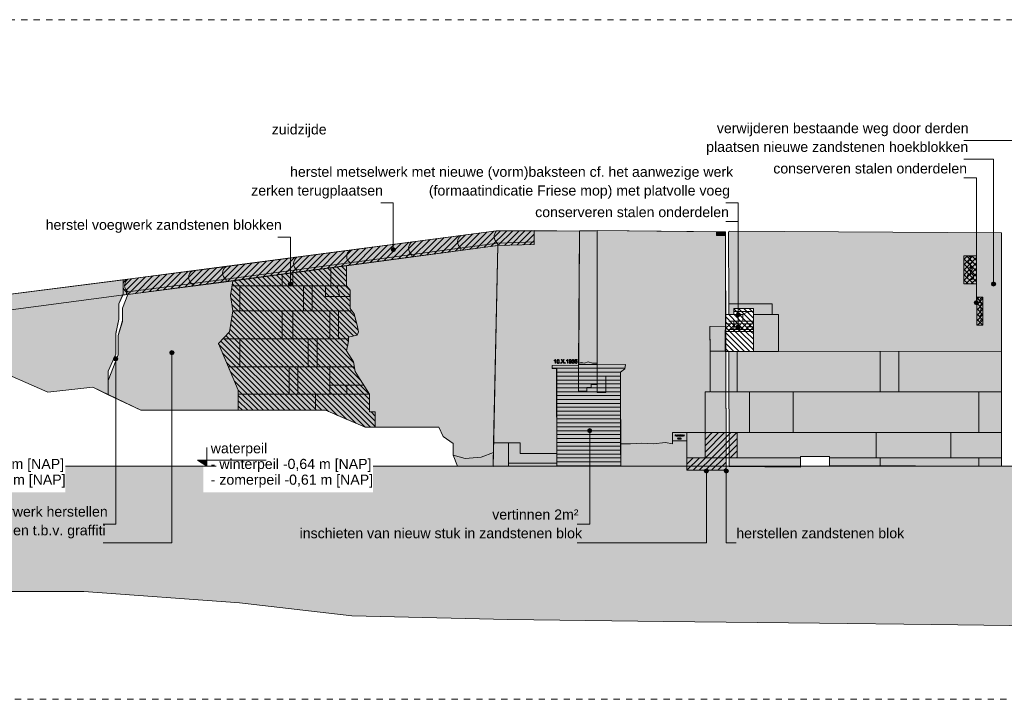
# Model space of a CAD drawing. Extents: x -251883 to 250656, y 0 to 909157.
# Tile 29 of 70: x -20324 to -4534, y 506129 to 517029. Entities that reach past the tile are written whole.
import ezdxf

# ---------------------------------------------------------------- set-up
doc = ezdxf.new("R2010")
doc.units = 0
doc.header["$MEASUREMENT"] = 0
doc.linetypes.add('DASHED', pattern=[200, 100, -100])
for name, color, linetype in [('A-0019-AFDEKVLAK', 1, 'Continuous'), ('A-0020-KADER', 7, 'Continuous'), ('A-0070-SYMBOOL', 8, 'Continuous'), ('A-1100-TXT+MT-SO', 7, 'Continuous')]:
    doc.layers.add(name, color=color, linetype=linetype)
pattern_1 = [(180, (0, 0), (-8e-15, -62.5), [])]
pattern_2 = [(135, (0, 0), (-42.426407, -42.426407), [])]
pattern_3 = [(45, (0, 0), (-49.497475, 49.497475), [])]
pattern_4 = [(45, (0, 0), (-42.426407, 42.426407), []), (135, (0, 0), (-42.426407, -42.426407), [])]

# ---------------------------------------------------------------- blocks, each defined once
blk = doc.blocks.new('M-MAATREGELEN_464')
at = {"linetype": 'Continuous', "lineweight": 5}
for color, points in [(8, [(71952, -3630), (70494, -3816), (70494, -3776, -0.543244), (70494, -3574), (71916, -3393), (76406, -2796), (77008, -2794), (77008, -3014), (76425, -3035)]), (254, [(77371, -6367), (76785, -6367), (76785, -6196), (76358, -6196), (76425, -3035), (77008, -3014), (77008, -2794), (77734, -2803), (77722, -4954), (77295, -4958), (77295, -5007), (77365, -5006)]), (254, [(78019, -4921), (77945, -4921), (77875, -4901), (77815, -4921), (77765, -4911), (77725, -4921), (77734, -2803), (77740, -2795), (78002, -2796), (78020, -2793)]), (254, [(79749, -6033), (79225, -6033), (79225, -6211), (79115, -6191), (78915, -6211), (78735, -6201), (78555, -6211), (78394, -6211), (78391, -5062), (78465, -5012), (78475, -4941), (78021, -4944), (78020, -2793), (79930, -2814), (79930, -2874), (80076, -2874), (80079, -4329), (79828, -4330), (79829, -4780), (79829, -5382), (79749, -5382)]), (8, [(80076, -2874), (79930, -2874), (79930, -2814), (80076, -2816)]), (254, [(84505, -4730), (80925, -4731), (80925, -4141), (80825, -4141), (80825, -3966), (80129, -3966), (80126, -2816), (80145, -2805), (84504, -2828)]), (254, [(75900, -6450), (75709, -6398), (75709, -6206), (75549, -6096), (75480, -5946), (74459, -5946), (74459, -5848), (74459, -5701), (74366, -5701), (74366, -5418), (74220, -5181), (74140, -5051), (74110, -4901), (74000, -4721), (74030, -4566), (74030, -4501), (74170, -4471), (74189, -4416), (74180, -4366), (74170, -4311), (74145, -4220), (74137, -4191), (74120, -4131), (74060, -4041), (74060, -3751), (74001, -3678), (74001, -3358), (76425, -3035), (76355, -6350), (76160, -6430)]), (8, [(72264, -5451), (72264, -5351), (71944, -4606), (72124, -4416), (72178, -4078), (72140, -3836), (72178, -3601), (74001, -3358), (74001, -3678), (74060, -3751), (74060, -3896), (74060, -3969), (74060, -4041), (74120, -4131), (74137, -4191), (74145, -4220), (74170, -4311), (74189, -4416), (74170, -4471), (74030, -4501), (74030, -4566), (74000, -4721), (74110, -4901), (74140, -5051), (74220, -5181), (74366, -5418), (74366, -5701), (74459, -5701), (74459, -5848), (74459, -5946), (74300, -5946), (73934, -5791), (73660, -5676), (72640, -5676), (72124, -5676), (72264, -5676)]), (254, [(70471, -3819), (66674, -4319), (66423, -4093), (70471, -3577, 0.543124), (70471, -3779)]), (254, [(66423, -4093), (70419, -3584), (70419, -3807), (70349, -3966), (70349, -4216), (70299, -4446), (70299, -4776), (70179, -5046), (70179, -5426), (69929, -5306), (69209, -5386), (68279, -4978), (67439, -4816), (67148, -4528), (66859, -4486)]), (254, [(70699, -5676), (70179, -5426), (70179, -5196), (70339, -4786), (70339, -4476), (70409, -4236), (70409, -4036), (70494, -3816), (72178, -3601), (72140, -3836), (72178, -4078), (72124, -4416), (71944, -4606), (72264, -5351), (72264, -5451), (72264, -5676)]), (8, [(84505, -6572), (81746, -6562), (81747, -6418), (81278, -6418), (81280, -6589), (80136, -6577), (80131, -4731), (80525, -4731), (80525, -4041), (80209, -4041), (80209, -4141), (80129, -4141), (80129, -3966), (80825, -3966), (80825, -4141), (80925, -4141), (80925, -4731), (84505, -4730)]), (7, [(80081, -4731), (79829, -4730), (79828, -4330), (80079, -4329)]), (8, [(80086, -6577), (78396, -6572), (78394, -6211), (78555, -6211), (78735, -6201), (78915, -6211), (79115, -6191), (79225, -6211), (79225, -6033), (79749, -6033), (79749, -5382), (79829, -5382), (79829, -4730), (80081, -4730)]), (121, [(77372, -6572), (77372, -5006), (77295, -5007), (77295, -4958), (77722, -4954), (77725, -4921), (77760, -4913), (77815, -4921), (77875, -4901), (77945, -4921), (78019, -4921), (78021, -4944), (78475, -4941), (78465, -5012), (78391, -5062), (78396, -6572)]), (8, [(76358, -6196), (76785, -6196), (76785, -6367), (77371, -6367), (77372, -6572), (76353, -6572)]), (8, [(76355, -6350), (76350, -6575), (75778, -6572), (75709, -6398), (75900, -6450), (76160, -6430)]), (111, [(60582, -6572), (117582, -6572), (117582, -8965), (117390, -8962), (113090, -8972), (111288, -8972), (110590, -8972), (108789, -8972), (106289, -8982), (103789, -8982), (101988, -8992), (99488, -8992), (96988, -9072), (95187, -9102), (92687, -9172), (90188, -9202), (88386, -9192), (85887, -9142), (83387, -9112), (81586, -9092), (79086, -9062), (76586, -9032), (74086, -8972), (72285, -8762), (69785, -8582), (67835, -8582), (65565, -8840), (63485, -8582), (60715, -8840), (60582, -8821)])]:
    blk.add_hatch(color=color, dxfattribs=at).paths.add_polyline_path(points, flags=0)
h = blk.add_hatch(dxfattribs=at)
h.set_pattern_fill('@AV093', color=154, style=0, pattern_type=0)
h.set_pattern_definition(pattern_3)
h.paths.add_polyline_path([(70494, -3816), (70494, -3776, -0.543124), (70494, -3574), (76406, -2796), (77008, -2794), (77008, -3014), (76425, -3035)], flags=0)
h = blk.add_hatch(dxfattribs=at)
h.set_pattern_fill('@AV065', color=51, style=0, pattern_type=0)
h.set_pattern_definition(pattern_4)
h.paths.add_polyline_path([(83900, -3200), (84100, -3200), (84100, -3650), (83900, -3650)], flags=0)
h = blk.add_hatch(dxfattribs=at)
h.set_pattern_fill('@AV058', color=30, style=0, pattern_type=0)
h.set_pattern_definition(pattern_2)
h.paths.add_polyline_path([(72264, -5676), (72264, -5351), (71944, -4606), (72124, -4416), (72178, -4078), (72140, -3836), (72178, -3601), (74001, -3358), (74001, -3678), (74059, -3750), (74060, -4041), (74120, -4131), (74180, -4366), (74189, -4416), (74170, -4471), (74030, -4501), (74030, -4600), (74000, -4721), (74110, -4901), (74140, -5051), (74366, -5418), (74366, -5701), (74459, -5701), (74459, -5946), (74300, -5946), (73660, -5676)], flags=0)
h = blk.add_hatch(dxfattribs=at)
h.set_pattern_fill('@AV065', color=51, style=0, pattern_type=0)
h.set_pattern_definition(pattern_4)
h.paths.add_polyline_path([(84105, -3860), (84205, -3860), (84205, -4310), (84105, -4310)], flags=0)
h = blk.add_hatch(dxfattribs=at)
h.set_pattern_fill('@AVMWV', color=8, style=0, pattern_type=0)
h.set_pattern_definition([(270, (0, 0), (65, -1e-14), [])])
h.paths.add_polyline_path([(80079, -4248), (80079, -4141), (80355, -4141), (80345, -4248)], flags=0)
h = blk.add_hatch(dxfattribs=at)
h.set_pattern_fill('@AVMWH2', color=251, style=0, pattern_type=0)
h.set_pattern_definition(pattern_1)
h.paths.add_polyline_path([(80525, -4731), (80131, -4731), (80129, -4378), (80525, -4378)], flags=0)
h = blk.add_hatch(dxfattribs=at)
h.set_pattern_fill('@AVMWH2', color=251, style=0, pattern_type=0)
h.set_pattern_definition(pattern_1)
h.paths.add_polyline_path([(78396, -6572), (77372, -6572), (77365, -5006), (77295, -5007), (77295, -4958), (77722, -4954), (77725, -4921), (77765, -4911), (77815, -4921), (77875, -4901), (77945, -4921), (78019, -4921), (78021, -4944), (78475, -4941), (78465, -5012), (78391, -5062)], flags=0)
h = blk.add_hatch(dxfattribs=at)
h.set_pattern_fill('@AV093', color=154, style=0, pattern_type=0)
h.set_pattern_definition(pattern_3)
h.paths.add_polyline_path([(79749, -6438), (79749, -6033), (80264, -6033), (80264, -6438)], flags=0)
h = blk.add_hatch(dxfattribs=at)
h.set_pattern_fill('@AV093', color=154, style=0, pattern_type=0)
h.set_pattern_definition(pattern_3)
h.paths.add_polyline_path([(79455, -6638), (79455, -6438), (80085, -6438), (80085, -6638)], flags=0)
at = {"color": 7, "linetype": 'DASHED', "lineweight": 0}
blk.add_lwpolyline([(60582, -10311), (60582, 589), (117582, 589), (117582, -10311)], close=True, dxfattribs=at)
at = {"color": 8, "linetype": 'Continuous', "lineweight": 5}
for points in [[(71952, -3630), (70494, -3816), (70494, -3776, -0.543244), (70494, -3574), (71916, -3393), (76406, -2796), (77008, -2794), (77008, -3014), (76425, -3035)], [(70471, -3819), (66674, -4319), (66423, -4093), (70471, -3577, 0.543124), (70471, -3779)]]:
    blk.add_lwpolyline(points, format="xyb", close=True, dxfattribs=at)
at = {"color": 154, "linetype": 'Continuous', "lineweight": 5}
blk.add_lwpolyline([(70494, -3816), (70494, -3776, -0.543124), (70494, -3574), (76406, -2796), (77008, -2794), (77008, -3014), (76425, -3035)], format="xyb", close=True, dxfattribs=at)
at = {"color": 254, "linetype": 'Continuous', "lineweight": 5}
for points in [[(77371, -6367), (76785, -6367), (76785, -6196), (76358, -6196), (76425, -3035), (77008, -3014), (77008, -2794), (77734, -2803), (77722, -4954), (77295, -4958), (77295, -5007), (77365, -5006)], [(78019, -4921), (77945, -4921), (77875, -4901), (77815, -4921), (77765, -4911), (77725, -4921), (77734, -2803), (77740, -2795), (78002, -2796), (78020, -2793)], [(79749, -6033), (79225, -6033), (79225, -6211), (79115, -6191), (78915, -6211), (78735, -6201), (78555, -6211), (78394, -6211), (78391, -5062), (78465, -5012), (78475, -4941), (78021, -4944), (78020, -2793), (79930, -2814), (79930, -2874), (80076, -2874), (80079, -4329), (79828, -4330), (79829, -4780), (79829, -4780), (79829, -5382), (79749, -5382)], [(84505, -4730), (80925, -4731), (80925, -4141), (80825, -4141), (80825, -3966), (80129, -3966), (80126, -2816), (80145, -2805), (84504, -2828)], [(76160, -6430), (76355, -6350), (76425, -3035), (74001, -3358), (74001, -3678), (74060, -3751), (74060, -4041), (74120, -4131), (74137, -4191), (74145, -4220), (74170, -4311), (74180, -4366), (74189, -4416), (74170, -4471), (74030, -4501), (74030, -4566), (74000, -4721), (74110, -4901), (74140, -5051), (74220, -5181), (74366, -5418), (74366, -5701), (74459, -5701), (74459, -5848), (74459, -5946), (75480, -5946), (75549, -6096), (75709, -6206), (75709, -6398), (75900, -6450)], [(66423, -4093), (70419, -3584), (70419, -3807), (70349, -3966), (70349, -4216), (70299, -4446), (70299, -4776), (70179, -5046), (70179, -5426), (69929, -5306), (69209, -5386), (68279, -4978), (67439, -4816), (67148, -4528), (66859, -4486)], [(72264, -5676), (72264, -5451), (72264, -5351), (71944, -4606), (72124, -4416), (72178, -4078), (72140, -3836), (72178, -3601), (70494, -3816), (70409, -4036), (70409, -4236), (70339, -4476), (70339, -4786), (70179, -5196), (70179, -5426), (70699, -5676)]]:
    blk.add_lwpolyline(points, close=True, dxfattribs=at)
at = {"color": 8, "linetype": 'Continuous', "lineweight": 5}
for points in [[(76406, -2796, 0.449494), (76422, -2996), (76425, -3035)], [(75048, -2976, 0.543244), (75048, -3178), (75048, -3219)], [(75833, -2872, 0.543244), (75833, -3074), (75833, -3114)], [(74057, -3108, 0.543244), (74057, -3310), (74057, -3351)], [(73204, -3222, 0.543244), (73204, -3424), (73204, -3464)], [(71522, -3443, 0.543244), (71522, -3645), (71522, -3685)], [(72068, -3373, 0.543244), (72068, -3575), (72068, -3615)], [(70494, -3574, 0.543244), (70494, -3776), (70494, -3816)]]:
    blk.add_lwpolyline(points, format="xyb", dxfattribs=at)
for points in [[(78020, -2793), (80076, -2816)], [(79930, -2814), (79930, -2874), (80076, -2874)], [(84504, -2828), (80145, -2805), (80126, -2816)], [(76425, -3035), (76350, -6575)], [(73140, -3472), (73140, -3678)], [(73750, -3391), (73750, -3678)], [(74001, -3358), (74001, -3678), (74060, -3751), (74060, -4041), (74120, -4131), (74170, -4311), (74189, -4416), (74170, -4471), (74030, -4501), (74030, -4566), (74000, -4721), (74110, -4901), (74140, -5051), (74220, -5181), (74366, -5418), (74366, -5701), (74459, -5701), (74459, -5848), (74459, -5946), (74459, -5946)], [(70179, -5368), (70179, -5046), (70299, -4776), (70299, -4446), (70349, -4216), (70349, -3966), (70419, -3807), (70419, -3584)], [(72178, -3601), (72140, -3836), (72178, -4078), (72124, -4416), (71944, -4606), (72150, -5086), (72264, -5351), (72264, -5651)], [(72970, -3678), (72970, -3495)], [(74001, -3678), (72166, -3678)], [(72290, -3678), (72290, -4078)], [(73310, -3678), (73310, -4078)], [(73450, -3678), (73450, -4078)], [(73660, -3678), (73660, -3851), (74060, -3851)], [(73850, -3678), (73890, -3851)], [(70494, -3816), (70409, -4036), (70409, -4236), (70339, -4476), (70339, -4786), (70179, -5196), (70179, -5426)], [(74085, -4078), (72178, -4078)], [(72970, -4078), (72970, -4528)], [(73140, -4078), (73140, -4528)], [(73730, -4078), (73730, -4528)], [(73870, -4078), (73870, -4528)], [(74030, -4528), (72018, -4528)], [(72290, -4528), (72290, -4978)], [(73387, -4528), (73387, -4978)], [(73527, -4528), (73527, -4978)], [(79829, -4730), (79829, -5382), (79749, -5382), (79749, -6033), (79225, -6033), (79225, -6167), (79455, -6167), (79455, -6572)], [(82557, -4730), (82557, -5381)], [(82857, -4730), (82857, -5381)], [(74125, -4978), (72104, -4978)], [(73080, -4978), (73080, -5418)], [(73220, -4978), (73220, -5418)], [(73730, -4978), (73730, -5418)], [(77722, -4954), (77722, -5371), (77855, -5371), (77855, -5311), (77925, -5311), (77925, -5261), (78021, -5262), (78021, -4944)], [(78019, -4921), (77945, -4921), (77875, -4901), (77815, -4921), (77765, -4911), (77725, -4921)], [(78021, -5130), (78160, -5130), (78160, -5390), (78021, -5390), (78021, -5262)], [(73730, -5271), (74276, -5271)], [(74003, -5271), (74003, -5418)], [(74366, -5418), (72264, -5418)], [(73500, -5418), (73500, -5676)], [(84505, -5381), (79844, -5382)], [(80461, -5382), (80461, -6033)], [(81160, -5382), (81160, -6033)], [(84137, -5381), (84137, -6032)], [(79749, -6033), (79749, -6438), (79629, -6438), (79455, -6438), (79455, -6572)], [(79455, -6167), (79455, -6033)], [(80084, -6033), (79749, -6033)], [(84505, -6032), (80134, -6033)], [(80264, -6438), (80264, -6033)], [(82494, -6032), (82494, -6437)], [(83690, -6032), (83690, -6437)], [(77371, -6367), (76785, -6367), (76785, -6196), (76358, -6196)], [(77371, -6526), (76598, -6526), (76598, -6196)], [(79225, -6167), (79225, -6211), (79115, -6191), (78915, -6211), (78735, -6201), (78555, -6211), (78394, -6211)], [(76355, -6350), (76160, -6430), (75900, -6450), (75709, -6398)], [(80085, -6438), (79749, -6438)], [(81278, -6438), (80135, -6438)], [(84505, -6437), (81747, -6437)], [(82557, -6437), (82557, -6572)], [(84137, -6437), (84137, -6572)], [(76598, -6526), (76598, -6572)]]:
    blk.add_lwpolyline(points, dxfattribs=at)
for points in [[(80076, -2816), (79930, -2814), (79930, -2874), (80076, -2874)], [(72264, -5676), (72124, -5676), (72640, -5676), (73660, -5676), (73934, -5791), (74300, -5946), (74459, -5946), (74459, -5848), (74459, -5848), (74459, -5701), (74366, -5701), (74366, -5418), (74220, -5181), (74140, -5051), (74110, -4901), (74000, -4721), (74030, -4566), (74030, -4501), (74170, -4471), (74189, -4416), (74170, -4311), (74145, -4220), (74137, -4191), (74120, -4131), (74060, -4041), (74060, -3969), (74060, -3896), (74060, -3751), (74001, -3678), (74001, -3358), (72178, -3601), (72140, -3836), (72178, -4078), (72124, -4416), (71944, -4606), (72264, -5351), (72264, -5451)], [(70410, -3827), (70494, -3816), (70409, -4036), (70409, -4250), (70339, -4476), (70339, -4786), (70179, -5196), (70179, -5046), (70299, -4776), (70299, -4450), (70349, -4216), (70349, -3966)], [(84505, -6572), (81746, -6562), (81747, -6418), (81278, -6418), (81280, -6589), (80136, -6577), (80131, -4731), (80525, -4731), (80525, -4041), (80209, -4041), (80209, -4141), (80129, -4141), (80129, -3966), (80825, -3966), (80825, -4141), (80925, -4141), (80925, -4731), (84505, -4730)], [(80081, -4731), (79829, -4730), (79828, -4330), (80079, -4329)], [(80086, -6577), (78396, -6572), (78394, -6211), (78555, -6211), (78735, -6201), (78915, -6211), (79115, -6191), (79225, -6211), (79225, -6033), (79749, -6033), (79749, -5382), (79829, -5382), (79829, -4730), (80081, -4730)], [(77353, -4922), (77345, -4922), (77345, -4875), (77342, -4878), (77339, -4880), (77335, -4882), (77331, -4884), (77331, -4877), (77337, -4874), (77342, -4870), (77345, -4866), (77348, -4862), (77353, -4862), (77353, -4922)], [(77372, -4892), (77373, -4883), (77374, -4875), (77377, -4870), (77381, -4866), (77386, -4863), (77392, -4862), (77397, -4863), (77400, -4864), (77404, -4866), (77407, -4870), (77409, -4873), (77410, -4878), (77412, -4885), (77412, -4892), (77411, -4902), (77410, -4909), (77407, -4915), (77403, -4919), (77398, -4922), (77392, -4923), (77388, -4923), (77384, -4921), (77381, -4919), (77378, -4917), (77376, -4913), (77374, -4907), (77373, -4900), (77372, -4892), (77372, -4892)], [(77380, -4892), (77380, -4899), (77381, -4904), (77382, -4909), (77383, -4911), (77387, -4915), (77392, -4916), (77397, -4914), (77400, -4911), (77402, -4909), (77403, -4904), (77404, -4899), (77404, -4892), (77404, -4886), (77403, -4881), (77402, -4877), (77400, -4874), (77397, -4870), (77392, -4869), (77387, -4870), (77383, -4873), (77382, -4876), (77381, -4880), (77380, -4886), (77380, -4892), (77380, -4892)], [(77439, -4922), (77462, -4890), (77442, -4862), (77451, -4862), (77462, -4878), (77465, -4882), (77466, -4884), (77471, -4878), (77482, -4862), (77491, -4862), (77471, -4890), (77494, -4922), (77484, -4922), (77469, -4901), (77466, -4897), (77465, -4899), (77463, -4901), (77448, -4922), (77439, -4922)], [(77549, -4922), (77541, -4922), (77541, -4875), (77538, -4878), (77534, -4880), (77530, -4882), (77527, -4884), (77527, -4877), (77532, -4874), (77537, -4870), (77541, -4866), (77544, -4862), (77549, -4862), (77549, -4922)], [(77568, -4907), (77576, -4906), (77578, -4911), (77580, -4914), (77582, -4915), (77586, -4916), (77589, -4916), (77592, -4914), (77596, -4911), (77597, -4908), (77599, -4904), (77599, -4895), (77599, -4894), (77597, -4897), (77594, -4899), (77590, -4901), (77585, -4902), (77578, -4900), (77573, -4897), (77569, -4890), (77568, -4882), (77569, -4874), (77573, -4868), (77579, -4863), (77587, -4862), (77592, -4863), (77597, -4866), (77602, -4869), (77604, -4874), (77606, -4881), (77607, -4891), (77606, -4901), (77604, -4909), (77602, -4915), (77597, -4919), (77592, -4922), (77585, -4923), (77579, -4922), (77574, -4918), (77570, -4914), (77568, -4907), (77568, -4907)], [(77599, -4882), (77599, -4877), (77596, -4873), (77592, -4870), (77588, -4869), (77583, -4870), (77579, -4873), (77576, -4877), (77575, -4882), (77576, -4887), (77579, -4891), (77582, -4894), (77587, -4894), (77592, -4894), (77596, -4891), (77599, -4887), (77599, -4882), (77599, -4882)], [(77614, -4906), (77622, -4905), (77623, -4910), (77626, -4914), (77630, -4915), (77634, -4916), (77639, -4915), (77642, -4912), (77645, -4909), (77646, -4904), (77645, -4899), (77642, -4896), (77639, -4894), (77634, -4893), (77629, -4894), (77630, -4887), (77631, -4887), (77635, -4886), (77640, -4885), (77642, -4882), (77643, -4878), (77642, -4874), (77640, -4872), (77638, -4870), (77633, -4869), (77630, -4870), (77626, -4871), (77624, -4874), (77623, -4878), (77615, -4878), (77617, -4871), (77621, -4866), (77627, -4863), (77633, -4862), (77638, -4863), (77642, -4864), (77646, -4867), (77649, -4870), (77650, -4873), (77651, -4878), (77650, -4881), (77649, -4885), (77646, -4887), (77642, -4890), (77647, -4891), (77651, -4894), (77653, -4899), (77654, -4904), (77654, -4908), (77652, -4911), (77650, -4914), (77648, -4917), (77642, -4921), (77633, -4923), (77626, -4921), (77620, -4918), (77616, -4913), (77614, -4906), (77614, -4906)], [(77661, -4906), (77669, -4905), (77670, -4910), (77672, -4913), (77676, -4915), (77680, -4916), (77686, -4915), (77689, -4912), (77692, -4907), (77693, -4902), (77692, -4897), (77689, -4892), (77686, -4890), (77680, -4889), (77676, -4890), (77674, -4890), (77669, -4894), (77662, -4894), (77668, -4863), (77698, -4863), (77698, -4870), (77674, -4870), (77671, -4886), (77676, -4883), (77682, -4882), (77689, -4883), (77695, -4887), (77699, -4894), (77700, -4902), (77699, -4909), (77695, -4916), (77693, -4918), (77689, -4921), (77685, -4922), (77680, -4923), (77673, -4921), (77666, -4918), (77663, -4913), (77661, -4906), (77661, -4906)], [(77372, -6572), (77372, -5006), (77295, -5007), (77295, -4958), (77722, -4954), (77725, -4921), (77760, -4913), (77815, -4921), (77875, -4901), (77945, -4921), (78019, -4921), (78021, -4944), (78475, -4941), (78465, -5012), (78391, -5062), (78396, -6572)], [(77423, -4922), (77423, -4914), (77431, -4914), (77431, -4922), (77423, -4922)], [(77502, -4922), (77502, -4914), (77510, -4914), (77510, -4922), (77502, -4922)], [(79269, -6090), (79269, -6070), (79276, -6070), (79278, -6070), (79279, -6070), (79281, -6070), (79282, -6071), (79283, -6072), (79283, -6073), (79284, -6074), (79284, -6076), (79283, -6078), (79282, -6080), (79281, -6081), (79280, -6081), (79278, -6082), (79277, -6082), (79272, -6082), (79272, -6090), (79269, -6090)], [(79272, -6079), (79277, -6079), (79279, -6079), (79280, -6078), (79281, -6077), (79281, -6076), (79281, -6075), (79281, -6074), (79280, -6073), (79279, -6073), (79278, -6072), (79277, -6072), (79272, -6072), (79272, -6079)], [(79288, -6090), (79288, -6087), (79290, -6087), (79290, -6090), (79288, -6090)], [(79295, -6090), (79295, -6070), (79302, -6070), (79304, -6070), (79306, -6070), (79307, -6071), (79309, -6072), (79310, -6073), (79311, -6075), (79312, -6077), (79312, -6080), (79312, -6082), (79311, -6084), (79311, -6086), (79310, -6087), (79309, -6088), (79308, -6089), (79306, -6090), (79303, -6090), (79295, -6090)], [(79298, -6088), (79302, -6088), (79304, -6088), (79306, -6087), (79306, -6087), (79307, -6086), (79308, -6085), (79309, -6084), (79309, -6082), (79309, -6080), (79309, -6077), (79308, -6075), (79307, -6074), (79306, -6073), (79304, -6073), (79302, -6072), (79298, -6072), (79298, -6088)], [(79316, -6140), (79314, -6140), (79314, -6124), (79313, -6125), (79312, -6126), (79310, -6127), (79309, -6127), (79309, -6125), (79311, -6124), (79313, -6123), (79314, -6121), (79315, -6120), (79316, -6120), (79316, -6140)], [(79316, -6090), (79316, -6087), (79318, -6087), (79318, -6090), (79316, -6090)], [(79323, -6090), (79323, -6070), (79326, -6070), (79326, -6088), (79336, -6088), (79336, -6090), (79323, -6090)], [(79326, -6129), (79325, -6128), (79324, -6127), (79324, -6126), (79323, -6125), (79324, -6123), (79325, -6121), (79327, -6120), (79329, -6120), (79331, -6120), (79333, -6121), (79334, -6123), (79335, -6125), (79335, -6126), (79334, -6127), (79333, -6128), (79332, -6129), (79334, -6130), (79335, -6131), (79335, -6132), (79336, -6134), (79335, -6136), (79334, -6139), (79332, -6140), (79329, -6140), (79326, -6140), (79325, -6139), (79323, -6136), (79323, -6134), (79323, -6132), (79324, -6131), (79325, -6130), (79326, -6129), (79326, -6129)], [(79325, -6134), (79326, -6136), (79326, -6137), (79327, -6137), (79328, -6138), (79329, -6138), (79331, -6138), (79332, -6137), (79333, -6136), (79333, -6134), (79333, -6132), (79332, -6131), (79331, -6130), (79329, -6130), (79328, -6130), (79326, -6131), (79326, -6132), (79325, -6134), (79325, -6134)], [(79326, -6125), (79326, -6126), (79327, -6127), (79328, -6128), (79329, -6128), (79330, -6128), (79332, -6127), (79332, -6126), (79332, -6125), (79332, -6124), (79331, -6123), (79330, -6123), (79329, -6122), (79328, -6123), (79327, -6123), (79326, -6124), (79326, -6125), (79326, -6125)], [(79351, -6137), (79351, -6140), (79338, -6140), (79338, -6138), (79339, -6137), (79340, -6136), (79341, -6134), (79343, -6132), (79344, -6131), (79345, -6130), (79346, -6129), (79347, -6128), (79348, -6127), (79348, -6126), (79348, -6124), (79347, -6123), (79346, -6123), (79344, -6122), (79343, -6123), (79342, -6123), (79341, -6124), (79341, -6126), (79338, -6126), (79339, -6123), (79340, -6121), (79342, -6120), (79345, -6120), (79347, -6120), (79349, -6122), (79350, -6123), (79351, -6126), (79351, -6127), (79350, -6128), (79350, -6129), (79349, -6130), (79347, -6132), (79345, -6134), (79343, -6135), (79342, -6136), (79341, -6137), (79351, -6137)], [(79339, -6090), (79339, -6070), (79353, -6070), (79353, -6072), (79342, -6072), (79342, -6078), (79353, -6078), (79353, -6081), (79342, -6081), (79342, -6088), (79354, -6088), (79354, -6090), (79339, -6090)], [(79354, -6130), (79354, -6127), (79354, -6124), (79355, -6123), (79357, -6121), (79358, -6120), (79360, -6120), (79362, -6120), (79363, -6121), (79364, -6121), (79365, -6123), (79366, -6124), (79366, -6125), (79367, -6128), (79367, -6130), (79367, -6133), (79366, -6136), (79365, -6138), (79364, -6139), (79362, -6140), (79360, -6140), (79359, -6140), (79358, -6140), (79357, -6139), (79356, -6138), (79355, -6137), (79354, -6135), (79354, -6133), (79354, -6130), (79354, -6130)], [(79356, -6130), (79356, -6132), (79357, -6134), (79357, -6136), (79358, -6136), (79359, -6138), (79360, -6138), (79362, -6137), (79363, -6136), (79364, -6136), (79364, -6134), (79364, -6132), (79364, -6130), (79364, -6128), (79364, -6126), (79364, -6125), (79363, -6124), (79362, -6123), (79360, -6122), (79359, -6123), (79358, -6124), (79357, -6125), (79357, -6126), (79356, -6128), (79356, -6130), (79356, -6130)], [(79358, -6090), (79358, -6070), (79372, -6070), (79372, -6072), (79360, -6072), (79360, -6078), (79371, -6078), (79371, -6081), (79360, -6081), (79360, -6088), (79372, -6088), (79372, -6090), (79358, -6090)], [(79389, -6070), (79392, -6070), (79392, -6082), (79391, -6084), (79391, -6086), (79390, -6088), (79389, -6089), (79386, -6090), (79384, -6090), (79381, -6090), (79379, -6089), (79378, -6088), (79377, -6086), (79376, -6084), (79376, -6082), (79376, -6070), (79379, -6070), (79379, -6081), (79379, -6084), (79379, -6085), (79380, -6086), (79381, -6087), (79382, -6087), (79384, -6088), (79386, -6087), (79388, -6086), (79388, -6086), (79389, -6084), (79389, -6083), (79389, -6081), (79389, -6070)], [(79400, -6090), (79394, -6070), (79397, -6070), (79400, -6083), (79401, -6087), (79401, -6086), (79402, -6085), (79402, -6084), (79402, -6084), (79406, -6070), (79410, -6070), (79412, -6080), (79414, -6087), (79414, -6085), (79415, -6083), (79418, -6070), (79421, -6070), (79415, -6090), (79412, -6090), (79408, -6075), (79408, -6073), (79408, -6072), (79407, -6074), (79407, -6075), (79402, -6090), (79400, -6090)], [(76358, -6196), (76785, -6196), (76785, -6367), (77371, -6367), (77372, -6572), (76353, -6572)], [(76355, -6350), (76350, -6575), (75778, -6572), (75709, -6398), (75900, -6450), (76160, -6430)]]:
    blk.add_lwpolyline(points, close=True, dxfattribs=at)
at = {"color": 2, "linetype": 'Continuous', "lineweight": 5}
for points in [[(83900, -3200), (84100, -3200), (84100, -3650), (83900, -3650)], [(84105, -3860), (84205, -3860), (84205, -4310), (84105, -4310)]]:
    blk.add_lwpolyline(points, close=True, dxfattribs=at)
at = {"color": 251, "linetype": 'Continuous', "lineweight": 5}
for points in [[(84030, -3216), (83980, -3216)], [(84005, -3204), (84005, -3276)], [(84005, -3389), (84005, -3316)], [(84005, -3501), (84005, -3429)], [(84168, -3882), (84150, -3934), (84180, -3964), (84155, -4010), (84176, -4042), (84159, -4096), (84181, -4132), (84154, -4174), (84176, -4213), (84168, -4243)], [(84158, -3882), (84178, -3882)], [(75778, -6572), (75709, -6398), (75709, -6206), (75549, -6096), (75480, -5946), (74980, -5946), (74300, -5946), (73660, -5676), (71959, -5676), (70699, -5676), (69929, -5306), (69209, -5386), (68279, -4978), (67439, -4816), (67148, -4528), (66859, -4486), (66423, -4093), (66019, -4026), (65859, -4026)], [(117582, -6572), (60582, -6572)], [(117582, -6572), (60582, -6572)]]:
    blk.add_lwpolyline(points, dxfattribs=at)
at = {"color": 154, "linetype": 'Continuous', "lineweight": 5}
for points in [[(79749, -6438), (79749, -6033), (80264, -6033), (80264, -6438)], [(79455, -6638), (79455, -6438), (80085, -6438), (80085, -6638)]]:
    blk.add_lwpolyline(points, close=True, dxfattribs=at)
at = {"color": 111, "linetype": 'Continuous', "lineweight": 5}
for points in [[(60582, -6572), (117582, -6572)], [(85887, -9142), (83387, -9112), (81586, -9092), (79086, -9062), (76586, -9032), (74086, -8972), (72285, -8762), (69785, -8582), (67835, -8582), (65565, -8840), (63485, -8582), (60715, -8840), (60582, -8821)]]:
    blk.add_lwpolyline(points, dxfattribs=at)
at = {"color": 251, "linetype": 'Continuous', "lineweight": 5}
for centre, radius in [((84005, -3296), 30), ((84005, -3409), 30), ((84005, -3531), 50)]:
    blk.add_circle(centre, radius, dxfattribs=at)
at = {"layer": 'A-0020-KADER', "color": 8, "linetype": 'Continuous', "lineweight": 5}
for points in [[(77734, -2803), (76406, -2796), (71916, -3393), (66423, -4093)], [(77008, -2794), (77008, -3014), (76425, -3035), (71952, -3630), (70494, -3816)], [(77734, -2803), (77722, -4954)], [(78020, -2793), (78002, -2796), (77740, -2795), (77734, -2803)], [(78020, -2793), (78021, -4944)], [(77008, -2974), (76422, -2996), (71946, -3591), (70494, -3776)], [(77722, -4954), (77295, -4958), (77295, -5007), (77365, -5006), (77372, -6572)], [(78021, -4944), (78475, -4941), (78465, -5012), (78391, -5062), (78396, -6572)], [(81280, -6589), (81278, -6418)], [(81747, -6418), (81278, -6418)], [(81746, -6562), (81747, -6418)]]:
    blk.add_lwpolyline(points, dxfattribs=at)
at = {"layer": 'A-0020-KADER', "color": 11, "linetype": 'Continuous', "lineweight": 13}
blk.add_lwpolyline([(60582, -8821), (60715, -8840), (63485, -8582), (65565, -8840), (67835, -8582), (69785, -8582), (72285, -8762), (74086, -8972), (76586, -9032), (79086, -9062), (81586, -9092), (83387, -9112), (85887, -9142)], dxfattribs=at)
at = {"layer": 'A-0070-SYMBOOL', "color": 8, "linetype": 'Continuous', "lineweight": 5}
for points in [[(84750, -1900), (84750, -1350), (83900, -1350)], [(84375, -3650), (84375, -1650), (83900, -1650)], [(84100, -3950), (84100, -1950), (83900, -1950)], [(74750, -3100), (74750, -2350), (74550, -2350)], [(73100, -3650), (73100, -2900), (72900, -2900)], [(71199, -4750), (71199, -7800), (70099, -7800)], [(70299, -4850), (70299, -7500), (70099, -7500)], [(77900, -6000), (77900, -7500), (77700, -7500)], [(79770, -6650), (79770, -7800), (77700, -7800)], [(80090, -6650), (80090, -7800), (80250, -7800)]]:
    blk.add_lwpolyline(points, dxfattribs=at)
for points in [[(74715, -3100), (74725, -3125), (74750, -3135), (74775, -3125), (74785, -3100), (74775, -3075), (74750, -3065), (74725, -3075)], [(74725, -3100), (74732, -3118), (74750, -3125), (74768, -3118), (74775, -3100), (74768, -3082), (74750, -3075), (74732, -3082)], [(74735, -3100), (74739, -3111), (74750, -3115), (74761, -3111), (74765, -3100), (74761, -3089), (74750, -3085), (74739, -3089)], [(74745, -3100), (74746, -3104), (74750, -3105), (74754, -3104), (74755, -3100), (74754, -3096), (74750, -3095), (74746, -3096)], [(73065, -3650), (73075, -3675), (73100, -3685), (73125, -3675), (73135, -3650), (73125, -3625), (73100, -3615), (73075, -3625)], [(73075, -3650), (73082, -3668), (73100, -3675), (73118, -3668), (73125, -3650), (73118, -3632), (73100, -3625), (73082, -3632)], [(84340, -3650), (84350, -3675), (84375, -3685), (84399, -3675), (84410, -3650), (84399, -3625), (84375, -3615), (84350, -3625)], [(84350, -3650), (84357, -3668), (84375, -3675), (84392, -3668), (84400, -3650), (84392, -3632), (84375, -3625), (84357, -3632)], [(73085, -3650), (73089, -3661), (73100, -3665), (73111, -3661), (73115, -3650), (73111, -3639), (73100, -3635), (73089, -3639)], [(73095, -3650), (73096, -3654), (73100, -3655), (73104, -3654), (73105, -3650), (73104, -3646), (73100, -3645), (73096, -3646)], [(84360, -3650), (84364, -3661), (84375, -3665), (84385, -3661), (84390, -3650), (84385, -3639), (84375, -3635), (84364, -3639)], [(84370, -3650), (84371, -3654), (84375, -3655), (84378, -3654), (84380, -3650), (84378, -3646), (84375, -3645), (84371, -3646)], [(84065, -3950), (84075, -3975), (84100, -3985), (84125, -3975), (84135, -3950), (84125, -3925), (84100, -3915), (84075, -3925)], [(84075, -3950), (84082, -3968), (84100, -3975), (84118, -3968), (84125, -3950), (84118, -3932), (84100, -3925), (84082, -3932)], [(84085, -3950), (84089, -3961), (84100, -3965), (84111, -3961), (84115, -3950), (84111, -3939), (84100, -3935), (84089, -3939)], [(84095, -3950), (84096, -3954), (84100, -3955), (84104, -3954), (84105, -3950), (84104, -3946), (84100, -3945), (84096, -3946)], [(71164, -4750), (71174, -4775), (71199, -4785), (71224, -4775), (71234, -4750), (71224, -4725), (71199, -4715), (71174, -4725)], [(71174, -4750), (71182, -4768), (71199, -4775), (71217, -4768), (71224, -4750), (71217, -4732), (71199, -4725), (71182, -4732)], [(71184, -4750), (71189, -4761), (71199, -4765), (71210, -4761), (71214, -4750), (71210, -4739), (71199, -4735), (71189, -4739)], [(70264, -4850), (70274, -4875), (70299, -4885), (70324, -4875), (70334, -4850), (70324, -4825), (70299, -4815), (70274, -4825)], [(70274, -4850), (70282, -4868), (70299, -4875), (70317, -4868), (70324, -4850), (70317, -4832), (70299, -4825), (70282, -4832)], [(70284, -4850), (70289, -4861), (70299, -4865), (70310, -4861), (70314, -4850), (70310, -4839), (70299, -4835), (70289, -4839)], [(70294, -4850), (70296, -4854), (70299, -4855), (70303, -4854), (70304, -4850), (70303, -4846), (70299, -4845), (70296, -4846)], [(71194, -4750), (71196, -4754), (71199, -4755), (71203, -4754), (71204, -4750), (71203, -4746), (71199, -4745), (71196, -4746)], [(77865, -6000), (77875, -6025), (77900, -6035), (77925, -6025), (77935, -6000), (77925, -5976), (77900, -5965), (77875, -5976)], [(77875, -6000), (77882, -6018), (77900, -6025), (77918, -6018), (77925, -6000), (77918, -5983), (77900, -5975), (77882, -5983)], [(77885, -6000), (77889, -6011), (77900, -6015), (77911, -6011), (77915, -6000), (77911, -5990), (77900, -5985), (77889, -5990)], [(77895, -6000), (77896, -6004), (77900, -6005), (77904, -6004), (77905, -6000), (77904, -5997), (77900, -5995), (77896, -5997)], [(79735, -6650), (79745, -6675), (79770, -6685), (79795, -6675), (79805, -6650), (79795, -6626), (79770, -6615), (79745, -6626)], [(79745, -6650), (79752, -6668), (79770, -6675), (79788, -6668), (79795, -6650), (79788, -6633), (79770, -6625), (79752, -6633)], [(80125, -6650), (80115, -6675), (80090, -6685), (80065, -6675), (80055, -6650), (80065, -6626), (80090, -6615), (80115, -6626)], [(80115, -6650), (80108, -6668), (80090, -6675), (80072, -6668), (80065, -6650), (80072, -6633), (80090, -6625), (80108, -6633)], [(79755, -6650), (79759, -6661), (79770, -6665), (79781, -6661), (79785, -6650), (79781, -6640), (79770, -6635), (79759, -6640)], [(79765, -6650), (79766, -6654), (79770, -6655), (79774, -6654), (79775, -6650), (79774, -6647), (79770, -6645), (79766, -6647)], [(80105, -6650), (80101, -6661), (80090, -6665), (80079, -6661), (80075, -6650), (80079, -6640), (80090, -6635), (80101, -6640)], [(80095, -6650), (80094, -6654), (80090, -6655), (80086, -6654), (80085, -6650), (80086, -6647), (80090, -6645), (80094, -6647)]]:
    blk.add_lwpolyline(points, close=True, dxfattribs=at)
at = {"layer": 'A-0070-SYMBOOL', "color": 7, "linetype": 'Continuous', "char_height": 162, "attachment_point": 7, "line_spacing_factor": 0.933333}
for s, insert in [('{\\fArial|b0|i0|c12|p0;conserveren stalen onderdelen}', (80843, -1880)), ('{\\fArial|b0|i0|c12|p0;zerken terugplaatsen}', (72471, -2280)), ('{\\fArial|b0|i0|c12|p0;herstel voegwerk zandstenen blokken}', (69175, -2830)), ('{\\fArial|b0|i0|c12|p0;scheur inboeten en pleisterwerk herstellen}', (65931, -7430)), ('{\\fArial|b0|i0|c12|p0;vertinnen 2m²}', (76336, -7430)), ('{\\fArial|b0|i0|c12|p0;geheel stralen t.b.v. graffiti}', (67483, -7730)), ('{\\fArial|b0|i0|c12|p0;inschieten van nieuw stuk in zandstenen blok}', (73247, -7730)), ('{\\fArial|b0|i0|c12|p0;herstellen zandstenen blok}', (80250, -7730))]:
    blk.add_mtext(s, dxfattribs=dict(at, insert=insert))
at = {"layer": 'A-1100-TXT+MT-SO', "color": 7, "linetype": 'Continuous', "insert": (72800, -1300), "char_height": 162, "attachment_point": 7, "line_spacing_factor": 0.933333}
blk.add_mtext('{\\fArial|b0|i0|c12|p0;zuidzijde}', dxfattribs=at)
at = {"linetype": 'Continuous'}
blk.add_wipeout([(80081, -4140), (80209, -4141), (80209, -4041), (80525, -4041), (80525, -4288), (80081, -4286)], dxfattribs=at)
for points in [[(79700, -1400), (80250, -1400), (80250, -1650), (79700, -1650)], [(79700, -1730), (80250, -1730), (80250, -1980), (79700, -1980)], [(79700, -2090), (80250, -2090), (80250, -2340), (79700, -2340)], [(66772, -6584), (66612, -6480), (66612, -6420), (66772, -6420), (66772, -6230), (67822, -6230), (67822, -6470), (69492, -6470), (69492, -6990), (66772, -6990)], [(71702, -6584), (71542, -6480), (71542, -6420), (71702, -6420), (71702, -6230), (72752, -6230), (72752, -6470), (74422, -6470), (74422, -6990), (71702, -6990)]]:
    blk.add_wipeout(points, dxfattribs=at).dxf.layer = 'A-0019-AFDEKVLAK'
at = {"linetype": 'Continuous', "lineweight": 5}
h = blk.add_hatch(dxfattribs=at)
h.set_pattern_fill('@AV060m', color=1, style=0, pattern_type=0)
h.set_pattern_definition(pattern_2)
h.paths.add_polyline_path([(80081, -4140), (80209, -4141), (80209, -4041), (80525, -4041), (80525, -4288), (80081, -4286)], flags=0)
h = blk.add_hatch(dxfattribs=at)
h.set_pattern_fill('@AV065', color=51, style=0, pattern_type=0)
h.set_pattern_definition(pattern_4)
h.paths.add_polyline_path([(80081, -4286), (80525, -4288), (80525, -4410), (80074, -4410)], flags=0)
blk.add_hatch(color=253, dxfattribs=at).paths.add_polyline_path([(71610, -6477), (71760, -6477), (71760, -6572)], flags=0)
at = {"color": 1, "linetype": 'Continuous', "lineweight": 5}
blk.add_lwpolyline([(80081, -4286), (80525, -4288), (80525, -4041), (80209, -4041), (80209, -4141), (80081, -4140)], close=True, dxfattribs=at)
at = {"color": 8, "linetype": 'Continuous', "lineweight": 5}
for points in [[(80209, -4091), (80525, -4091)], [(80355, -4248), (80355, -4141), (80405, -4111), (80475, -4091), (80495, -4091)], [(80209, -4141), (80355, -4141)], [(80525, -4248), (80425, -4248), (80425, -4288), (80525, -4288)], [(80825, -4141), (80525, -4141)], [(71760, -6272), (71760, -6572), (71610, -6477), (72710, -6477)], [(71610, -6572), (71910, -6572)]]:
    blk.add_lwpolyline(points, dxfattribs=at)
at = {"color": 2, "linetype": 'Continuous', "lineweight": 5}
blk.add_lwpolyline([(80081, -4286), (80525, -4288), (80525, -4410), (80074, -4410)], close=True, dxfattribs=at)
at = {"layer": 'A-0070-SYMBOOL', "color": 8, "linetype": 'Continuous', "lineweight": 5}
blk.add_lwpolyline([(80281, -4141), (80281, -2650), (80081, -2650)], dxfattribs=at)
for points in [[(80246, -4141), (80257, -4166), (80281, -4176), (80306, -4166), (80316, -4141), (80306, -4116), (80281, -4106), (80257, -4116)], [(80256, -4141), (80264, -4158), (80281, -4166), (80299, -4158), (80306, -4141), (80299, -4123), (80281, -4116), (80264, -4123)], [(80266, -4141), (80271, -4151), (80281, -4156), (80292, -4151), (80296, -4141), (80292, -4130), (80281, -4126), (80271, -4130)], [(80276, -4141), (80278, -4144), (80281, -4146), (80285, -4144), (80286, -4141), (80285, -4137), (80281, -4136), (80278, -4137)]]:
    blk.add_lwpolyline(points, close=True, dxfattribs=at)
at = {"layer": 'A-0070-SYMBOOL', "color": 7, "linetype": 'Continuous', "char_height": 162, "attachment_point": 7, "line_spacing_factor": 0.933333}
for s, insert in [('{\\fArial|b0|i0|c12|p0;herstel metselwerk met nieuwe (vorm)baksteen cf. het aanwezige werk}', (73094, -1980)), ('{\\fArial|b0|i0|c12|p0;(formaatindicatie Friese mop) met platvolle voeg}', (75320, -2280)), ('{\\fArial|b0|i0|c12|p0;conserveren stalen onderdelen}', (77025, -2580))]:
    blk.add_mtext(s, dxfattribs=dict(at, insert=insert))
at = {"layer": 'A-1100-TXT+MT-SO', "color": 7, "linetype": 'Continuous', "char_height": 162, "attachment_point": 7, "line_spacing_factor": 0.933333}
for s, insert in [('{\\fArial|b0|i0|c12|p0;waterpeil}', (71822, -6414)), ('{\\fArial|b0|i0|c12|p0;- winterpeil -0,64 m [NAP]}', (66892, -6666)), ('{\\fArial|b0|i0|c12|p0;- winterpeil -0,64 m [NAP]}', (71822, -6666)), ('{\\fArial|b0|i0|c12|p0;- zomerpeil -0,61 m [NAP]}', (66892, -6918)), ('{\\fArial|b0|i0|c12|p0;- zomerpeil -0,61 m [NAP]}', (71822, -6918))]:
    blk.add_mtext(s, dxfattribs=dict(at, insert=insert))
at = {"linetype": 'Continuous'}
blk.add_wipeout([(79700, -1400), (80250, -1400), (80250, -1650), (79700, -1650)], dxfattribs=at).dxf.layer = 'A-0019-AFDEKVLAK'
blk.add_wipeout([(80525, -4410), (80525, -4731), (80074, -4731), (80074, -4410)], dxfattribs=at)
blk.add_wipeout([(79700, -1100), (80250, -1100), (80250, -1350), (79700, -1350)], dxfattribs=at).dxf.layer = 'A-0019-AFDEKVLAK'
at = {"linetype": 'Continuous', "lineweight": 5}
h = blk.add_hatch(dxfattribs=at)
h.set_pattern_fill('@AV060m', color=1, style=0, pattern_type=0)
h.set_pattern_definition(pattern_2)
h.paths.add_polyline_path([(80525, -4410), (80525, -4731), (80074, -4731), (80074, -4410)], flags=0)
at = {"color": 8, "linetype": 'Continuous', "lineweight": 5}
for points in [[(80129, -3966), (80825, -3966), (80825, -4141), (80925, -4141), (80925, -4731), (84505, -4730)], [(80525, -4731), (80525, -4041), (80209, -4041), (80209, -4141), (80129, -4141)], [(80129, -4248), (80525, -4248), (80525, -4378), (80129, -4378)], [(80211, -4378), (80211, -4338), (80281, -4338), (80281, -4288), (80211, -4288), (80211, -4248)], [(80425, -4378), (80425, -4338), (80525, -4338)], [(80925, -4731), (80081, -4731)], [(80264, -5382), (80264, -4731)]]:
    blk.add_lwpolyline(points, dxfattribs=at)
at = {"color": 1, "linetype": 'Continuous', "lineweight": 5}
blk.add_lwpolyline([(80074, -4410), (80074, -4731), (80525, -4731), (80525, -4410)], close=True, dxfattribs=at)
at = {"layer": 'A-0020-KADER', "color": 8, "linetype": 'Continuous', "lineweight": 5}
blk.add_lwpolyline([(80076, -2816), (80086, -6577)], dxfattribs=at)
blk.add_lwpolyline([(79829, -4730), (79828, -4330), (80079, -4329), (80081, -4731)], close=True, dxfattribs=at)
at = {"layer": 'A-0070-SYMBOOL', "color": 8, "linetype": 'Continuous', "lineweight": 5}
blk.add_lwpolyline([(80281, -4338), (80281, -2350), (80081, -2350)], dxfattribs=at)
for points in [[(80246, -4338), (80257, -4362), (80281, -4373), (80306, -4362), (80316, -4338), (80306, -4313), (80281, -4303), (80257, -4313)], [(80256, -4338), (80264, -4355), (80281, -4363), (80299, -4355), (80306, -4338), (80299, -4320), (80281, -4313), (80264, -4320)], [(80266, -4338), (80271, -4348), (80281, -4353), (80292, -4348), (80296, -4338), (80292, -4327), (80281, -4323), (80271, -4327)], [(80276, -4338), (80278, -4341), (80281, -4343), (80285, -4341), (80286, -4338), (80285, -4334), (80281, -4333), (80278, -4334)]]:
    blk.add_lwpolyline(points, close=True, dxfattribs=at)
at = {"layer": 'A-0070-SYMBOOL', "color": 7, "linetype": 'Continuous', "char_height": 162, "attachment_point": 7, "line_spacing_factor": 0.933333}
for s, insert in [('{\\fArial|b0|i0|c12|p0;verwijderen bestaande weg door derden}', (79938, -1280)), ('{\\fArial|b0|i0|c12|p0;plaatsen nieuwe zandstenen hoekblokken}', (79767, -1580))]:
    blk.add_mtext(s, dxfattribs=dict(at, insert=insert))

msp = doc.modelspace()

# ---------------------------------------------------------------- block references
msp.add_blockref('M-MAATREGELEN_464', (-89082, 516440))

doc.saveas('drawing.dxf')
